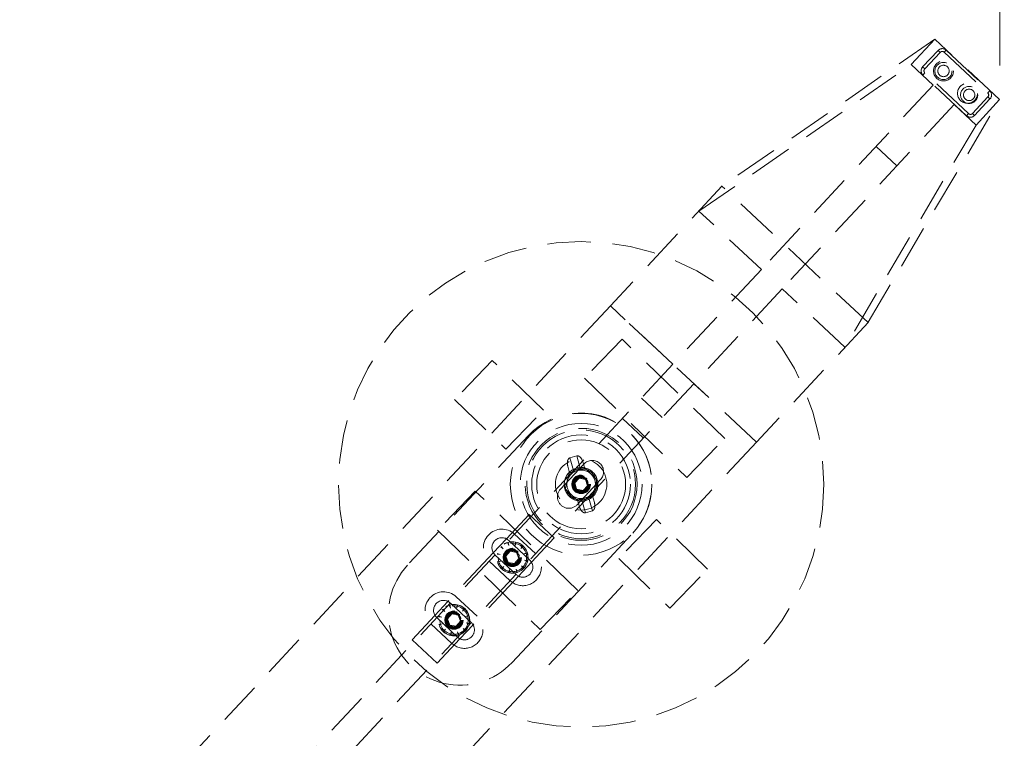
# Model space of a CAD drawing. Header units: millimetres. Extents: x 7 to 417, y 5 to 291.
# Tile 22 of 82: x 141 to 170, y 136 to 157. Entities that reach past the tile are written whole.
import ezdxf

# ---------------------------------------------------------------- set-up
doc = ezdxf.new("R2010")
doc.units = ezdxf.units.MM
doc.linetypes.add('HIDDEN', pattern=[1.905, 1.27, -0.635])
doc.styles.add('SLDTEXTSTYLE2', font='TXT', dxfattribs={"width": 0.605})
doc.dimstyles.new('SLDDIMSTYLE0', dxfattribs={"dimtxt": 2.568319, "dimasz": 3, "dimexe": 0, "dimexo": 0.0625, "dimgap": 0.64208, "dimtad": 1, "dimdec": 1, "dimlfac": 12, "dimrnd": 1e-09, "dimzin": 12, "dimdsep": 46, "dimtxsty": 'SLDTEXTSTYLE2', "dimsah": 1, "dimcen": 0.09, "dimadec": 0, "dimazin": 3, "dimtfac": 1, "dimtdec": 1, "dimtofl": 0, "dimtmove": 0, "dimatfit": 3, "dimfxl": 1, "dimfrac": 2, "dimtolj": 1, "dimtzin": 12, "dimarcsym": 0})

# ---------------------------------------------------------------- blocks, each defined once
blk = doc.blocks.new('_D_5')
at = {"color": 7, "linetype": 'Continuous', "lineweight": 0}
for p, q in [((169.652, 156.013), (169.652, 176.991)), ((211.432, 128.41), (211.432, 176.991)), ((169.652, 175.991), (211.432, 175.991))]:
    blk.add_line(p, q, dxfattribs=at)
at = {"color": 7, "linetype": 'Continuous', "lineweight": 18}
for points in [[(169.652, 175.991), (172.652, 175.241), (172.652, 176.741)], [(211.432, 175.991), (208.432, 176.741), (208.432, 175.241)]]:
    blk.add_solid(points, dxfattribs=at)
at = {"color": 7, "linetype": 'Continuous', "lineweight": 18, "insert": (186.132, 179.402), "char_height": 2.6458, "attachment_point": 1, "style": 'SLDTEXTSTYLE2'}
blk.add_mtext('501,4', dxfattribs=at)
blk = doc.blocks.new('_D_7')
at = {"color": 7, "linetype": 'Continuous', "lineweight": 0}
for p, q in [((170.652, 155.013), (184.329, 155.013)), ((183.329, 155.013), (183.329, 99.807)), ((170.652, 99.807), (184.329, 99.807))]:
    blk.add_line(p, q, dxfattribs=at)
at = {"color": 7, "linetype": 'Continuous', "lineweight": 18}
for points in [[(183.329, 155.013), (182.579, 152.013), (184.079, 152.013)], [(183.329, 99.807), (184.079, 102.807), (182.579, 102.807)]]:
    blk.add_solid(points, dxfattribs=at)
at = {"color": 7, "linetype": 'Continuous', "lineweight": 18, "insert": (179.918, 123), "char_height": 2.6458, "attachment_point": 1, "rotation": 90, "style": 'SLDTEXTSTYLE2'}
blk.add_mtext('662,5', dxfattribs=at)
blk = doc.blocks.new('_D_8')
at = {"color": 7, "linetype": 'Continuous', "lineweight": 0}
for p, q in [((55.102, 157.774), (55.102, 162.923)), ((167.762, 157.774), (167.762, 162.923)), ((167.762, 161.923), (55.102, 161.923))]:
    blk.add_line(p, q, dxfattribs=at)
at = {"color": 7, "linetype": 'Continuous', "lineweight": 18}
for points in [[(55.102, 161.923), (58.102, 161.173), (58.102, 162.673)], [(167.762, 161.923), (164.762, 162.673), (164.762, 161.173)]]:
    blk.add_solid(points, dxfattribs=at)
at = {"color": 7, "linetype": 'Continuous', "lineweight": 18, "insert": (106.043, 165.334), "char_height": 2.6458, "attachment_point": 1, "style": 'SLDTEXTSTYLE2'}
blk.add_mtext('1351,9', dxfattribs=at)

msp = doc.modelspace()

# ---------------------------------------------------------------- linework, layer by layer
at = {"color": 7, "linetype": 'HIDDEN', "lineweight": 18}
for p, q in [((167.76227, 156.77446), (161.54732, 152.49244)), ((167.07177, 156.03399), (167.76227, 156.77446)), ((169.6516, 155.01263), (167.76227, 156.77446)), ((167.40279, 155.96741), (167.85178, 156.44888)), ((167.46374, 155.91058), (167.91272, 156.39205)), ((167.85178, 156.44888), (167.91272, 156.39205)), ((168.0305, 156.39616), (168.08734, 156.45711)), ((168.0305, 156.39616), (169.30428, 155.20835)), ((168.08734, 156.45711), (169.36111, 155.26929)), ((160.8703, 151.76126), (167.07177, 156.03399)), ((167.71171, 155.43724), (167.07177, 156.03399)), ((167.40279, 155.96741), (167.46374, 155.91058)), ((167.41102, 155.73185), (167.46785, 155.7928)), ((168.68479, 154.54404), (167.41102, 155.73185)), ((168.74163, 154.60498), (167.46785, 155.7928)), ((167.71171, 155.43724), (162.69611, 150.05867)), ((169.30428, 155.20835), (169.36111, 155.26929)), ((165.81355, 148.51412), (169.6516, 155.01263)), ((169.30839, 155.09057), (168.85941, 154.60909)), ((169.36934, 155.03374), (168.92035, 154.55226)), ((168.9611, 154.27216), (169.6516, 155.01263)), ((169.30839, 155.09057), (169.36934, 155.03374)), ((168.32117, 154.8689), (163.30557, 149.49034)), ((168.9611, 154.27216), (168.32117, 154.8689)), ((168.68479, 154.54404), (168.74163, 154.60498)), ((168.85941, 154.60909), (168.92035, 154.55226)), ((168.9611, 154.27216), (165.13138, 147.78774)), ((166.65309, 153.08011), (166.04363, 153.64844)), ((161.54133, 152.48601), (158.28559, 148.99466)), ((161.54732, 152.49244), (161.54133, 152.48601)), ((165.80756, 148.50769), (161.54133, 152.48601)), ((162.69611, 150.05867), (160.8703, 151.76126)), ((162.69611, 150.05867), (160.11397, 147.28966)), ((163.30557, 149.49034), (160.72343, 146.72133)), ((165.13138, 147.78774), (163.30557, 149.49034)), ((158.28559, 148.99466), (141.08222, 130.54631)), ((162.55182, 145.01633), (158.28559, 148.99466)), ((160.11397, 147.28966), (158.28559, 148.99466)), ((165.80756, 148.50769), (162.55182, 145.01633)), ((165.81355, 148.51412), (165.80756, 148.50769)), ((158.63017, 148.01793), (157.52901, 146.88022)), ((161.62416, 145.12014), (158.63017, 148.01793)), ((160.11397, 147.28966), (143.9633, 129.97019)), ((154.83912, 147.39616), (153.73796, 146.25845)), ((156.33611, 145.94727), (154.83912, 147.39616)), ((160.72343, 146.72133), (144.57276, 129.40186)), ((157.52901, 146.88022), (160.523, 143.98243)), ((162.55182, 145.01633), (160.72343, 146.72133)), ((153.73796, 146.25845), (155.23495, 144.80956)), ((159.80067, 145.73178), (159.1912, 146.30012)), ((155.23495, 144.80956), (156.33611, 145.94727)), ((159.2469, 145.13794), (158.63744, 145.70628)), ((155.89053, 145.20437), (152.36687, 141.42571)), ((162.55182, 145.01633), (146.39829, 127.6938)), ((160.523, 143.98243), (161.62416, 145.12014)), ((157.30359, 144.61454), (157.10326, 144.55734)), ((157.41799, 144.21389), (157.30359, 144.61454)), ((157.51139, 144.37655), (156.8294, 143.6452)), ((157.09747, 144.12237), (157.04243, 144.31511)), ((157.10326, 144.55734), (157.21766, 144.15669)), ((157.48315, 144.44094), (157.53819, 144.24821)), ((157.24502, 143.82928), (157.37729, 143.96907)), ((157.29996, 143.64483), (157.24502, 143.82928)), ((157.99896, 143.92189), (157.31697, 143.19053)), ((157.37729, 143.96907), (157.56449, 143.92443)), ((157.61942, 143.73999), (157.48716, 143.60019)), ((157.56449, 143.92443), (157.61942, 143.73999)), ((154.34145, 143.58683), (153.24029, 142.44912)), ((157.33543, 140.68905), (154.34145, 143.58683)), ((157.48716, 143.60019), (157.29996, 143.64483)), ((157.76698, 143.4469), (157.82201, 143.25416)), ((157.38129, 143.12832), (157.32626, 143.32106)), ((157.44646, 143.35538), (157.56085, 142.95472)), ((157.76118, 143.01192), (157.64678, 143.41258)), ((155.91184, 142.90562), (155.24997, 142.19585)), ((156.64319, 142.22362), (155.91184, 142.90562)), ((157.76118, 143.01192), (157.56085, 142.95472)), ((159.62949, 142.75971), (158.52834, 141.62199)), ((161.12649, 141.31081), (159.62949, 142.75971)), ((153.24029, 142.44912), (156.23427, 139.55133)), ((155.41418, 138.58405), (158.93783, 142.36271)), ((156.09916, 141.76241), (155.4897, 142.33074)), ((155.24997, 142.19585), (154.86872, 141.78701)), ((155.28303, 142.08621), (155.31903, 141.99709)), ((155.31903, 141.99709), (155.29905, 142.09111)), ((155.3192, 142.1479), (155.92867, 141.57957)), ((155.51994, 142.09882), (155.50656, 142.00364)), ((155.50656, 142.00364), (155.53627, 142.09505)), ((156.64319, 142.22362), (155.98132, 141.51385)), ((154.86872, 141.78701), (153.54497, 140.36746)), ((155.53083, 141.15295), (154.92137, 141.72128)), ((154.97662, 141.74535), (155.07181, 141.73197)), ((155.07181, 141.73197), (154.98039, 141.76168)), ((155.08416, 141.95683), (155.1599, 141.89765)), ((155.1599, 141.89765), (155.09558, 141.96908)), ((155.35971, 141.83146), (155.23559, 141.68438)), ((155.54914, 141.7975), (155.35971, 141.83146)), ((155.61445, 141.61648), (155.54914, 141.7975)), ((155.73142, 141.99129), (155.67224, 141.91554)), ((155.67224, 141.91554), (155.74368, 141.97986)), ((155.8608, 141.79242), (155.77168, 141.75641)), ((155.77168, 141.75641), (155.8657, 141.7764)), ((154.75087, 141.53844), (155.36033, 140.97011)), ((155.07836, 141.54444), (154.98434, 141.52446)), ((154.98923, 141.50843), (155.07836, 141.54444)), ((155.23559, 141.68438), (155.3009, 141.50335)), ((155.3009, 141.50335), (155.49033, 141.4694)), ((155.49033, 141.4694), (155.61445, 141.61648)), ((155.98132, 141.51385), (155.60007, 141.10501)), ((155.87341, 141.5555), (155.77823, 141.56888)), ((155.77823, 141.56888), (155.86965, 141.53918)), ((158.52834, 141.62199), (160.02533, 140.1731)), ((155.17779, 141.38531), (155.10636, 141.32099)), ((155.11861, 141.30957), (155.17779, 141.38531)), ((155.34347, 141.29722), (155.31377, 141.2058)), ((155.3301, 141.20203), (155.34347, 141.29722)), ((155.56701, 141.21464), (155.531, 141.30377)), ((155.531, 141.30377), (155.55099, 141.20974)), ((155.76588, 141.34402), (155.69013, 141.4032)), ((155.69013, 141.4032), (155.75445, 141.33177)), ((160.02533, 140.1731), (161.12649, 141.31081)), ((155.60007, 141.10501), (154.27632, 139.68546)), ((156.23427, 139.55133), (157.33543, 140.68905)), ((153.54497, 140.36746), (153.16372, 139.95862)), ((153.61421, 140.31952), (154.22367, 139.75119)), ((154.39417, 139.93403), (153.78471, 140.50236)), ((153.37916, 140.12845), (153.45491, 140.06927)), ((153.45491, 140.06927), (153.39059, 140.1407)), ((153.65471, 140.00307), (153.53059, 139.85599)), ((153.57803, 140.25783), (153.61404, 140.1687)), ((153.61404, 140.1687), (153.59405, 140.26273)), ((153.84414, 139.96912), (153.65471, 140.00307)), ((153.81494, 140.27044), (153.80157, 140.17525)), ((153.80157, 140.17525), (153.83127, 140.26667)), ((154.02643, 140.1629), (153.96725, 140.08716)), ((153.96725, 140.08716), (154.03868, 140.15148)), ((153.16372, 139.95862), (152.50185, 139.24885)), ((153.04588, 139.71006), (153.65534, 139.14173)), ((153.82584, 139.32457), (153.21638, 139.8929)), ((153.27163, 139.91697), (153.36681, 139.90359)), ((153.36681, 139.90359), (153.2754, 139.93329)), ((153.37336, 139.71606), (153.27934, 139.69607)), ((153.28424, 139.68005), (153.37336, 139.71606)), ((153.53059, 139.85599), (153.5959, 139.67497)), ((153.78534, 139.64101), (153.90945, 139.78809)), ((153.90945, 139.78809), (153.84414, 139.96912)), ((154.15581, 139.96404), (154.06668, 139.92803)), ((154.06668, 139.92803), (154.1607, 139.94801)), ((154.16842, 139.72712), (154.07323, 139.7405)), ((154.07323, 139.7405), (154.16465, 139.71079)), ((153.4728, 139.55693), (153.40137, 139.49261)), ((153.41362, 139.48118), (153.4728, 139.55693)), ((153.5959, 139.67497), (153.78534, 139.64101)), ((153.63848, 139.46883), (153.60877, 139.37742)), ((153.6251, 139.37365), (153.63848, 139.46883)), ((153.86202, 139.38626), (153.82601, 139.47538)), ((153.82601, 139.47538), (153.84599, 139.38136)), ((154.27632, 139.68546), (153.89507, 139.27662)), ((154.06088, 139.51564), (153.98514, 139.57482)), ((153.98514, 139.57482), (154.04946, 139.50339)), ((153.2332, 138.56685), (152.50185, 139.24885)), ((153.89507, 139.27662), (153.2332, 138.56685))]:
    msp.add_line(p, q, dxfattribs=at)
for centre, radius in [((168.01125, 155.8501), 0.29167), ((168.01125, 155.8501), 0.25), ((168.01125, 155.8501), 0.16667), ((168.71213, 155.19651), 0.29167), ((168.76088, 155.15105), 0.25), ((168.76088, 155.15105), 0.16667), ((157.43222, 143.78463), 7.08333), ((157.43222, 143.78463), 2.06745), ((157.43222, 143.78463), 2.06745), ((157.43222, 143.78463), 1.77877), ((157.43222, 143.78463), 1.63444), ((157.43222, 143.78463), 1.58632), ((157.43222, 143.78463), 1.44199), ((157.43222, 143.78463), 1.29765), ((157.43222, 143.78463), 1.29765), ((157.43222, 143.78463), 0.75), ((157.43222, 143.78463), 0.45833), ((157.43222, 143.78463), 0.45415), ((157.43222, 143.78463), 0.27083), ((157.43222, 143.78463), 0.26667), ((157.43222, 143.78463), 0.26042), ((157.43222, 143.78463), 0.25), ((157.43222, 143.78463), 0.22917), ((157.43222, 143.78463), 0.20833), ((157.43222, 143.78463), 0.19226), ((155.42502, 141.65043), 0.45833), ((155.42502, 141.65043), 0.45415), ((155.42502, 141.65043), 0.41667), ((155.42502, 141.65043), 0.26667), ((155.42502, 141.65043), 0.25), ((155.42502, 141.65043), 0.22917), ((155.42502, 141.65043), 0.20833), ((155.42502, 141.65043), 0.19226), ((153.72002, 139.82204), 0.45833), ((153.72002, 139.82204), 0.45415), ((153.72002, 139.82204), 0.41667), ((153.72002, 139.82204), 0.26667), ((153.72002, 139.82204), 0.25), ((153.72002, 139.82204), 0.22917), ((153.72002, 139.82204), 0.20833), ((153.72002, 139.82204), 0.19226)]:
    msp.add_circle(centre, radius, dxfattribs=at)
for centre, radius, start, end in [((167.97367, 156.33522), 0.16667, 47, 137), ((167.97367, 156.33522), 0.08333, 47, 137), ((167.52469, 155.85374), 0.16667, 137, 227), ((167.52469, 155.85374), 0.08333, 137, 227), ((169.24744, 155.1474), 0.16667, 317, 47), ((169.24744, 155.1474), 0.08333, 317, 47), ((168.79846, 154.66593), 0.16667, 227, 317), ((168.79846, 154.66593), 0.08333, 227, 317), ((157.41418, 143.78354), 2.08333, 317, 137), ((157.75518, 144.14922), 0.33333, 317, 137), ((157.43222, 143.78463), 0.49167, 133.716959, 258.153868), ((157.43222, 143.78463), 0.41667, 105.935414, 165.935414), ((157.43222, 143.78463), 0.49167, 78.153868, 133.716959), ((157.43222, 143.78463), 0.41667, 45.935414, 105.935414), ((157.43222, 143.78463), 0.49167, 313.716959, 78.153868), ((157.43222, 143.78463), 0.41667, 345.935414, 45.935414), ((157.43222, 143.78463), 0.41667, 165.935414, 225.935414), ((157.07318, 143.41787), 0.33333, 137, 317), ((157.43222, 143.78463), 0.41667, 225.935414, 285.935414), ((157.43222, 143.78463), 0.41667, 285.935414, 345.935414), ((157.43222, 143.78463), 0.49167, 258.153868, 313.716959), ((155.12029, 141.93459), 0.54167, 47, 227), ((155.12029, 141.93459), 0.29167, 47, 227), ((155.72975, 141.36626), 0.54167, 227, 47), ((155.72975, 141.36626), 0.29167, 227, 47), ((153.89052, 140.00488), 2.08333, 137, 317), ((153.41529, 140.10621), 0.54167, 47, 227), ((153.41529, 140.10621), 0.29167, 47, 227), ((154.02475, 139.53788), 0.54167, 227, 47), ((154.02475, 139.53788), 0.29167, 227, 47)]:
    msp.add_arc(centre, radius, start, end, dxfattribs=at)
for centre, start_param, end_param in [((158.30348, 148.97797), 0.15707963, 0.18379254), ((162.53392, 145.03302), 6.09939277, 6.12610567)]:
    msp.add_ellipse(centre, major_axis=(2.61433, 2.80352), ratio=0.03492077, start_param=start_param, end_param=end_param, dxfattribs=at)
at = {"color": 7, "linetype": 'Continuous', "lineweight": 25}
for points, knots in [([(211.43222, 127.40963), (211.4219, 126.81851), (211.40122, 125.63475), (211.23412, 123.86182), (210.96763, 122.09278), (210.59224, 120.32958), (210.11104, 118.57413), (209.52386, 116.82833), (208.83156, 115.09408), (208.03487, 113.37323), (207.1347, 111.66762), (206.13203, 109.97909), (205.02799, 108.30941), (203.82376, 106.66037), (202.52067, 105.03371), (201.12012, 103.43115), (199.62362, 101.8544), (198.03279, 100.30511), (196.34932, 98.78494), (194.57503, 97.29548), (192.71182, 95.83833), (190.76168, 94.41503), (188.72669, 93.02709), (186.60903, 91.67598), (184.41096, 90.36314), (182.04124, 89.03763), (179.49376, 87.70837), (176.76346, 86.38466), (173.94551, 85.11602), (171.0437, 83.90416), (168.06191, 82.75069), (165.06366, 81.67843), (162.05638, 80.68425), (159.04702, 79.7651), (155.98086, 78.90279), (152.86155, 78.09835), (149.62785, 77.33747), (146.28133, 76.62563), (142.82406, 75.96832), (139.32466, 75.38005), (135.78783, 74.8616), (132.21831, 74.41366), (128.40527, 74.01425), (124.35059, 73.67987), (120.05787, 73.42795), (115.74907, 73.27661), (111.40606, 73.22583), (107.037, 73.27784), (102.65026, 73.43473), (98.28049, 73.69586), (93.93613, 74.06074), (89.93055, 74.49556), (86.26448, 74.97539), (82.93635, 75.47749), (79.64222, 76.04154), (76.38602, 76.66687), (73.10766, 77.36641), (69.81344, 78.14371), (66.51012, 79.00245), (63.26708, 79.92615), (60.08866, 80.91357), (56.97913, 81.96339), (53.99916, 83.05353), (51.14906, 84.17825), (48.42858, 85.33179), (45.78325, 86.53554), (43.21622, 87.78807), (40.77327, 89.06556), (38.45349, 90.36314), (36.25542, 91.67598), (34.13776, 93.02709), (32.10277, 94.41503), (30.15263, 95.83833), (28.28941, 97.29548), (26.51513, 98.78494), (24.83166, 100.30511), (23.24083, 101.8544), (21.74433, 103.43115), (20.34378, 105.03371), (19.04068, 106.66037), (17.83646, 108.30941), (16.73241, 109.97909), (15.72975, 111.66762), (14.82958, 113.37323), (14.03289, 115.09408), (13.34058, 116.82833), (12.75343, 118.57413), (12.27211, 120.32958), (11.89717, 122.09278), (11.62904, 123.86182), (11.46803, 125.63475), (11.41434, 127.40963), (11.46803, 129.18451), (11.62904, 130.95744), (11.89717, 132.72648), (12.27211, 134.48968), (12.75343, 136.24514), (13.34058, 137.99093), (14.03289, 139.72519), (14.82958, 141.44604), (15.72975, 143.15164), (16.73241, 144.84018), (17.83646, 146.50985), (19.04068, 148.15889), (20.34378, 149.78555), (21.74433, 151.38811), (23.24083, 152.96486), (24.83166, 154.51415), (26.51513, 156.03433), (28.28941, 157.52378), (30.15263, 158.98093), (32.10277, 160.40423), (34.13776, 161.79218), (36.25542, 163.14328), (38.45349, 164.45612), (40.82321, 165.78164), (43.37068, 167.11089), (46.10099, 168.4346), (48.91894, 169.70324), (51.82075, 170.9151), (54.80253, 172.06858), (57.80079, 173.14083), (60.80807, 174.13501), (63.81743, 175.05417), (66.88359, 175.91647), (70.0029, 176.72091), (73.23659, 177.48179), (76.58312, 178.19364), (80.04039, 178.85094), (83.53979, 179.43921), (87.07662, 179.95767), (90.64614, 180.4056), (94.45918, 180.80501), (98.51386, 181.13939), (102.80658, 181.39131), (107.11538, 181.54265), (111.45838, 181.59344), (115.82745, 181.54142), (120.21418, 181.38454), (124.58396, 181.1234), (128.92831, 180.75852), (132.9339, 180.32371), (136.59997, 179.84387), (139.9281, 179.34178), (143.22223, 178.77773), (146.47843, 178.15239), (149.75679, 177.45286), (153.05101, 176.67556), (156.35433, 175.81682), (159.59737, 174.89312), (162.77579, 173.9057), (165.88531, 172.85588), (168.86529, 171.76573), (171.71538, 170.64101), (174.43587, 169.48748), (177.0812, 168.28373), (179.64823, 167.03119), (182.09118, 165.7537), (184.41096, 164.45612), (186.60903, 163.14328), (188.72669, 161.79218), (190.76168, 160.40423), (192.71182, 158.98093), (194.57503, 157.52378), (196.34932, 156.03433), (198.03279, 154.51415), (199.62362, 152.96486), (201.12012, 151.38811), (202.52067, 149.78555), (203.82376, 148.15889), (205.02799, 146.50985), (206.13203, 144.84018), (207.1347, 143.15164), (208.03487, 141.44604), (208.83156, 139.72519), (209.52386, 137.99093), (210.11104, 136.24514), (210.59224, 134.48968), (210.96763, 132.72648), (211.23412, 130.95744), (211.40122, 129.18451), (211.4219, 128.00075), (211.43222, 127.40963)], [0, 0, 0, 0, 0.00358152, 0.00717224, 0.01078128, 0.01441752, 0.01808953, 0.02180549, 0.0255731, 0.02939953, 0.03329141, 0.03725472, 0.04129487, 0.04541661, 0.04962411, 0.05392091, 0.05830996, 0.06279367, 0.0673739, 0.07205197, 0.07682875, 0.08170461, 0.08667953, 0.09175303, 0.09692429, 0.1021921, 0.10820472, 0.1143339, 0.12057654, 0.12692913, 0.13338776, 0.13994815, 0.14622273, 0.15257954, 0.15901423, 0.16552224, 0.17209881, 0.17914337, 0.18625344, 0.19342276, 0.20064491, 0.20791333, 0.21522135, 0.22387593, 0.23256482, 0.24127666, 0.25, 0.25888187, 0.2677516, 0.27659711, 0.2854064, 0.2941676, 0.30101011, 0.30781013, 0.3145622, 0.32126096, 0.32790116, 0.33487414, 0.34176967, 0.34858209, 0.355306, 0.36193626, 0.36846803, 0.3745323, 0.38050147, 0.38637234, 0.392142, 0.3978079, 0.40307571, 0.40824697, 0.41332047, 0.41829539, 0.42317125, 0.42794803, 0.4326261, 0.43720633, 0.44169004, 0.44607909, 0.45037589, 0.45458339, 0.45870513, 0.46274528, 0.46670859, 0.47060047, 0.4744269, 0.47819451, 0.48191047, 0.48558248, 0.48921872, 0.49282776, 0.49641848, 0.5, 0.50358152, 0.50717224, 0.51078128, 0.51441752, 0.51808953, 0.52180549, 0.5255731, 0.52939953, 0.53329141, 0.53725472, 0.54129487, 0.54541661, 0.54962411, 0.55392091, 0.55830996, 0.56279367, 0.5673739, 0.57205197, 0.57682875, 0.58170461, 0.58667953, 0.59175303, 0.59692429, 0.6021921, 0.60820472, 0.6143339, 0.62057654, 0.62692913, 0.63338776, 0.63994815, 0.64622273, 0.65257954, 0.65901423, 0.66552224, 0.67209881, 0.67914337, 0.68625344, 0.69342276, 0.70064491, 0.70791333, 0.71522135, 0.72387593, 0.73256482, 0.74127666, 0.75, 0.75888187, 0.7677516, 0.77659711, 0.7854064, 0.7941676, 0.80101011, 0.80781013, 0.8145622, 0.82126096, 0.82790116, 0.83487414, 0.84176967, 0.84858209, 0.855306, 0.86193626, 0.86846803, 0.8745323, 0.88050147, 0.88637234, 0.892142, 0.8978079, 0.90307571, 0.90824697, 0.91332047, 0.91829539, 0.92317125, 0.92794803, 0.9326261, 0.93720633, 0.94169004, 0.94607909, 0.95037589, 0.95458339, 0.95870513, 0.96274528, 0.96670859, 0.97060047, 0.9744269, 0.97819451, 0.98191047, 0.98558248, 0.98921872, 0.99282776, 0.99641848, 1, 1, 1, 1]), ([(211.34889, 127.40963), (211.34349, 127.83755), (211.33269, 128.69347), (211.24525, 129.97587), (211.10562, 131.2561), (210.90871, 132.53414), (210.6559, 133.80999), (210.36526, 135.00763), (210.04811, 136.12728), (209.71422, 137.16956), (209.34292, 138.20748), (208.9342, 139.24105), (208.48808, 140.27027), (208.00454, 141.29513), (207.44579, 142.38973), (206.80295, 143.55057), (206.06689, 144.77324), (205.27759, 145.9856), (204.43504, 147.18766), (203.55432, 148.35937), (202.74465, 149.36906), (202.0241, 150.2237), (201.39034, 150.94685), (200.73696, 151.66472), (200.06396, 152.37732), (199.37134, 153.08464), (198.65909, 153.78669), (197.60452, 154.79072), (196.17246, 156.0791), (194.32098, 157.62317), (192.40485, 159.1079), (190.57944, 160.42708), (188.86709, 161.59324), (187.25189, 162.63804), (185.63006, 163.63495), (183.82912, 164.68959), (181.84096, 165.7922), (179.6125, 166.95369), (177.83586, 167.82376), (176.53984, 168.43272), (175.74588, 168.79798), (174.94456, 169.15888), (174.13588, 169.51544), (173.31983, 169.86766), (172.49642, 170.21552), (170.97297, 170.84546), (168.72444, 171.73077), (165.71981, 172.8258), (162.64512, 173.8605), (159.51562, 174.83011), (156.3919, 175.71884), (153.09877, 176.57833), (149.622, 177.40123), (145.90183, 178.1872), (142.1697, 178.88396), (138.41083, 179.49792), (134.63361, 180.02884), (130.79638, 180.48162), (126.94091, 180.85119), (123.07573, 181.13827), (119.2089, 181.34281), (115.33058, 181.46558), (111.44628, 181.50653), (107.56384, 181.46617), (103.69112, 181.34427), (99.82991, 181.14084), (95.96971, 180.85508), (92.39225, 180.51314), (89.10077, 180.13352), (86.10809, 179.73561), (83.1295, 179.28626), (80.13922, 178.78062), (77.14307, 178.21749), (74.1551, 177.59712), (71.20656, 176.92539), (68.28823, 176.20001), (65.34974, 175.40669), (62.30096, 174.51431), (59.16434, 173.51593), (56.76748, 172.68568), (55.17757, 172.10533), (54.36738, 171.80326), (53.56236, 171.49674), (52.7625, 171.18578), (51.9678, 170.87037), (50.66212, 170.3414), (48.86492, 169.58356), (46.60133, 168.56989), (44.39614, 167.52166), (42.39949, 166.5146), (40.60146, 165.5585), (38.992, 164.66215), (37.37427, 163.71866), (35.75215, 162.72586), (34.13122, 161.68188), (32.55844, 160.61538), (31.00503, 159.50568), (29.71606, 158.53353), (28.67461, 157.71289), (27.8933, 157.07822), (27.12865, 156.43766), (26.38065, 155.79121), (25.6493, 155.13888), (24.80504, 154.36134), (23.85916, 153.45342), (22.82533, 152.40818), (21.83423, 151.35103), (20.88586, 150.28198), (19.96387, 149.18151), (19.16252, 148.16497), (18.47162, 147.23835), (17.89515, 146.4279), (17.34294, 145.61265), (16.81498, 144.79259), (16.31128, 143.96774), (15.83183, 143.13809), (15.31354, 142.18797), (14.76941, 141.11458), (14.2152, 139.9146), (13.71235, 138.70912), (13.26086, 137.49817), (12.86073, 136.28175), (12.48337, 134.95938), (12.14428, 133.52983), (11.86157, 131.99272), (11.6603, 130.45311), (11.54044, 128.91108), (11.50418, 127.45279), (11.53625, 126.08045), (11.62284, 124.79481), (11.76594, 123.51125), (11.96554, 122.22976), (12.22164, 120.95036), (12.51532, 119.7503), (12.83522, 118.62937), (13.17148, 117.58692), (13.54525, 116.54872), (13.95654, 115.51477), (14.40534, 114.48508), (14.89165, 113.45964), (15.45358, 112.3641), (16.10001, 111.20209), (16.84007, 109.97813), (17.63343, 108.76468), (18.48009, 107.56174), (19.36429, 106.3902), (20.2095, 105.34039), (21.00168, 104.4073), (21.7469, 103.56792), (22.51853, 102.73584), (23.31656, 101.91106), (24.141, 101.09356), (25.21538, 100.07048), (26.56414, 98.85506), (28.2144, 97.46593), (29.92754, 96.1164), (31.679, 94.82188), (33.46291, 93.58105), (35.29037, 92.38272), (37.1487, 91.23313), (39.1366, 90.07058), (41.25868, 88.90099), (43.52836, 87.72704), (45.36395, 86.83508), (46.73549, 86.19649), (47.64621, 85.78258), (48.56601, 85.37458), (49.49488, 84.97247), (50.43283, 84.57626), (52.02706, 83.91923), (54.30171, 83.02777), (57.2858, 81.94453), (60.33842, 80.92074), (63.44518, 79.96086), (66.54903, 79.0797), (69.82488, 78.22628), (73.2865, 77.40824), (76.99051, 76.62661), (80.71242, 75.93228), (84.46723, 75.31928), (88.24656, 74.78839), (92.08584, 74.33573), (95.94551, 73.96616), (99.81717, 73.67914), (103.69279, 73.47483), (107.57983, 73.35266), (111.46436, 73.31276), (115.33859, 73.35402), (119.19476, 73.47603), (123.03959, 73.67887), (126.88744, 73.96364), (130.4569, 74.30454), (133.74464, 74.68339), (136.73399, 75.0805), (139.71006, 75.52904), (142.70118, 76.03434), (145.70145, 76.5978), (148.69611, 77.21925), (151.65134, 77.8923), (154.57579, 78.61914), (157.51645, 79.41306), (160.56343, 80.30494), (163.69503, 81.30165), (166.08821, 82.13048), (167.67579, 82.70983), (168.48483, 83.01139), (169.28874, 83.31738), (170.08752, 83.62782), (170.88117, 83.94269), (172.18602, 84.4711), (173.98264, 85.22837), (176.24592, 86.24146), (178.45089, 87.2891), (180.4474, 88.29562), (182.24538, 89.25122), (183.85485, 90.14711), (185.47375, 91.09079), (187.09802, 92.08438), (188.72183, 93.12974), (190.29692, 94.19743), (191.85061, 95.30712), (193.13847, 96.27823), (194.17768, 97.09675), (194.95704, 97.7295), (195.71968, 98.36794), (196.46561, 99.01209), (197.19481, 99.66195), (198.03875, 100.43849), (198.98602, 101.34688), (200.02278, 102.39409), (201.01639, 103.45298), (201.96685, 104.52354), (202.88963, 105.62423), (203.69049, 106.63955), (204.37995, 107.56343), (204.9549, 108.37086), (205.50574, 109.18297), (206.03247, 109.99977), (206.53508, 110.82124), (207.01358, 111.6474), (207.53145, 112.59434), (208.07576, 113.66503), (208.63075, 114.86295), (209.13469, 116.06668), (209.58755, 117.2762), (209.98933, 118.49151), (210.3689, 119.81318), (210.71043, 121.24256), (210.99605, 122.78013), (211.19857, 124.32068), (211.32541, 125.86419), (211.34107, 126.89464), (211.34889, 127.40963)], [0, 0, 0, 0, 0.002595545, 0.005191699, 0.007793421, 0.010405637, 0.013033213, 0.015680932, 0.017879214, 0.020090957, 0.022318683, 0.024564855, 0.026831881, 0.0291221, 0.031437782, 0.034285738, 0.037169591, 0.040093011, 0.043059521, 0.046072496, 0.048983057, 0.050909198, 0.05285313, 0.05481555, 0.056797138, 0.058798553, 0.060820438, 0.062863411, 0.067630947, 0.072502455, 0.0774845, 0.082332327, 0.08616199, 0.090050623, 0.094000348, 0.09770907, 0.10270983, 0.107789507, 0.112951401, 0.114708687, 0.116475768, 0.11825276, 0.120039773, 0.12183692, 0.123644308, 0.125462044, 0.131837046, 0.138301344, 0.144859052, 0.151514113, 0.158173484, 0.164558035, 0.172158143, 0.17984427, 0.187620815, 0.195186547, 0.202946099, 0.210757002, 0.218623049, 0.226438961, 0.234266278, 0.242110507, 0.249975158, 0.25782828, 0.265661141, 0.273477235, 0.281281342, 0.289139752, 0.295275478, 0.301379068, 0.307452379, 0.313547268, 0.319774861, 0.325944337, 0.332057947, 0.338118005, 0.344184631, 0.350519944, 0.357386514, 0.36415011, 0.36590511, 0.367653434, 0.369395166, 0.37113039, 0.372859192, 0.374581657, 0.379675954, 0.384689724, 0.389625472, 0.394485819, 0.398253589, 0.401977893, 0.405660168, 0.409613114, 0.413513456, 0.417354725, 0.421139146, 0.425092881, 0.427146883, 0.429182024, 0.43119876, 0.433197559, 0.435178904, 0.437143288, 0.440159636, 0.443131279, 0.446060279, 0.448948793, 0.451799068, 0.454767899, 0.456799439, 0.458809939, 0.460800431, 0.462771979, 0.464725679, 0.466662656, 0.468584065, 0.471290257, 0.473961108, 0.476600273, 0.479211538, 0.481798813, 0.484366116, 0.487551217, 0.490707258, 0.493842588, 0.496965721, 0.500085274, 0.502687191, 0.505290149, 0.507899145, 0.510519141, 0.513155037, 0.515811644, 0.518011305, 0.520224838, 0.522454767, 0.524703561, 0.526973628, 0.529267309, 0.531586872, 0.534441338, 0.537331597, 0.540261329, 0.543234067, 0.546253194, 0.54916328, 0.55140847, 0.553677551, 0.555971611, 0.558291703, 0.560638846, 0.563014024, 0.567290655, 0.571649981, 0.576096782, 0.580517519, 0.584859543, 0.589276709, 0.593772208, 0.598113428, 0.603244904, 0.608468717, 0.61361241, 0.615623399, 0.617646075, 0.619680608, 0.621727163, 0.623785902, 0.625856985, 0.6321869, 0.638604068, 0.64511249, 0.651716, 0.658327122, 0.664682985, 0.672249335, 0.679901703, 0.687644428, 0.695214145, 0.702978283, 0.710793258, 0.718662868, 0.726496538, 0.734341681, 0.742203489, 0.750085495, 0.757904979, 0.76570443, 0.773487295, 0.781258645, 0.789107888, 0.795236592, 0.801333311, 0.807399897, 0.81349256, 0.819733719, 0.825916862, 0.832044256, 0.83811823, 0.844195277, 0.850519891, 0.857375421, 0.86412872, 0.865881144, 0.867626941, 0.869366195, 0.87109899, 0.87282541, 0.874545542, 0.879638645, 0.884651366, 0.889586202, 0.894445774, 0.898213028, 0.901936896, 0.905618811, 0.909579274, 0.913486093, 0.917332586, 0.92112099, 0.92506678, 0.927115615, 0.929145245, 0.931156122, 0.93314871, 0.935123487, 0.937080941, 0.940105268, 0.943083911, 0.946018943, 0.94891253, 0.951766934, 0.954730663, 0.956755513, 0.958759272, 0.960742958, 0.962707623, 0.964654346, 0.966584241, 0.968498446, 0.97120083, 0.973868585, 0.976505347, 0.979114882, 0.981701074, 0.984267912, 0.987454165, 0.990612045, 0.993749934, 0.996876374, 1, 1, 1, 1])]:
    msp.add_open_spline(points, degree=3, knots=knots, dxfattribs=at)
at = {"color": 7, "linetype": 'HIDDEN', "lineweight": 18}
for points, knots in [([(210.59914, 127.40963), (210.59111, 126.89548), (210.57504, 125.86616), (210.44543, 124.32981), (210.24083, 122.80799), (209.95602, 121.30153), (209.59566, 119.8148), (209.16014, 118.34272), (208.65254, 116.88958), (208.07383, 115.45372), (207.42973, 114.0441), (206.70152, 112.61813), (205.88167, 111.17245), (204.96905, 109.71649), (203.99124, 108.29259), (202.95876, 106.91011), (201.9504, 105.66114), (200.98048, 104.5352), (200.0677, 103.5319), (199.13139, 102.55458), (198.17365, 101.60276), (196.9307, 100.42493), (195.3769, 99.04395), (193.49219, 97.49377), (191.54984, 96.00991), (189.55495, 94.58951), (187.51261, 93.23069), (185.42484, 91.93019), (183.22757, 90.64635), (180.92394, 89.3861), (178.51576, 88.15467), (176.07942, 86.9888), (173.61338, 85.88379), (170.96394, 84.77204), (168.12833, 83.66485), (165.10735, 82.57449), (162.06111, 81.55943), (158.9991, 80.619), (155.93118, 79.75242), (152.66122, 78.90507), (149.20088, 78.09288), (145.5294, 77.32332), (141.858, 76.6423), (137.92871, 76.00461), (133.75733, 75.43046), (129.32724, 74.93571), (124.88375, 74.55211), (120.41985, 74.27792), (115.94181, 74.11308), (111.66862, 74.06044), (107.60962, 74.10237), (103.77206, 74.22251), (99.94646, 74.42265), (96.13187, 74.70315), (92.3558, 75.06181), (88.60951, 75.49879), (84.90519, 76.01197), (81.20434, 76.60799), (77.65744, 77.26147), (74.24307, 77.96843), (70.97957, 78.71689), (67.72576, 79.539), (64.48991, 80.43525), (61.26547, 81.41106), (58.05834, 82.46896), (54.88177, 83.60877), (51.89858, 84.77138), (49.10823, 85.94448), (46.50655, 87.11677), (43.94311, 88.35492), (41.41297, 89.66558), (38.91831, 91.0534), (36.64062, 92.41677), (34.57092, 93.74196), (32.7053, 95.01173), (30.87335, 96.34029), (29.08697, 97.72382), (27.3547, 99.16081), (25.80498, 100.54209), (24.43666, 101.84621), (23.22635, 103.07228), (22.05982, 104.33226), (20.9309, 105.63775), (19.92519, 106.88843), (19.03607, 108.07425), (18.25321, 109.1888), (17.50838, 110.32567), (16.8038, 111.48495), (16.10918, 112.72334), (15.4361, 114.0412), (14.79277, 115.4491), (14.21456, 116.88234), (13.70477, 118.3407), (13.26675, 119.82187), (12.90504, 121.3164), (12.62055, 122.82811), (12.4155, 124.35298), (12.29186, 125.89015), (12.25143, 127.43276), (12.29437, 128.97478), (12.42025, 130.50977), (12.62717, 132.03168), (12.91305, 133.53964), (13.2756, 135.02997), (13.71399, 136.50689), (14.22395, 137.96169), (14.80257, 139.3929), (15.44683, 140.80024), (16.17622, 142.22594), (16.99961, 143.67498), (17.91404, 145.13118), (18.89455, 146.55651), (19.92983, 147.94025), (20.93954, 149.18865), (21.90887, 150.3121), (22.8207, 151.31297), (23.75671, 152.28875), (24.71491, 153.23988), (25.96025, 154.4186), (27.51904, 155.80235), (29.41252, 157.35754), (31.36689, 158.84807), (33.37553, 160.27534), (35.42976, 161.63877), (37.52431, 162.94011), (39.72377, 164.22192), (42.02891, 165.47986), (44.4412, 166.71034), (46.88534, 167.87693), (49.36236, 168.98376), (52.02025, 170.09562), (54.85547, 171.19906), (57.85909, 172.27984), (60.87869, 173.28365), (63.92057, 174.21644), (66.97635, 175.07845), (70.23761, 175.92254), (73.68471, 176.73097), (77.3444, 177.49771), (81.00881, 178.17733), (84.72459, 178.7804), (88.47427, 179.30371), (92.27128, 179.7488), (96.08068, 180.11188), (99.90824, 180.39431), (103.74767, 180.59583), (107.5976, 180.71671), (111.44371, 180.75659), (115.2812, 180.71623), (119.10516, 180.59613), (122.91872, 180.39649), (126.72437, 180.11674), (130.49315, 179.75904), (134.23531, 179.32295), (137.93713, 178.8106), (141.63863, 178.21498), (145.18767, 177.56159), (148.60693, 176.85402), (151.87672, 176.1044), (155.13897, 175.28026), (158.38297, 174.38164), (161.61164, 173.40422), (164.81602, 172.34683), (167.98498, 171.20954), (170.96036, 170.05004), (173.74564, 168.87935), (176.34469, 167.70863), (178.9073, 166.47137), (181.43873, 165.16054), (183.93685, 163.77129), (186.12595, 162.46122), (188.02091, 161.25313), (189.62565, 160.17521), (191.21055, 159.05171), (192.75488, 157.89464), (194.27097, 156.69176), (195.74139, 155.45373), (197.12813, 154.21144), (198.41872, 152.98196), (199.63048, 151.75497), (200.79922, 150.49309), (201.93028, 149.18548), (202.93694, 147.93382), (203.82581, 146.74852), (204.60738, 145.63609), (205.35035, 144.50254), (206.05267, 143.34782), (206.74542, 142.11418), (207.41714, 140.80105), (208.06012, 139.39686), (208.63918, 137.96533), (209.15065, 136.50658), (209.59065, 135.02373), (209.95411, 133.52729), (210.2405, 132.01396), (210.44555, 130.48852), (210.57507, 128.95184), (210.59112, 127.92338), (210.59914, 127.40963)], [0, 0, 0, 0, 0.00314853, 0.00630329, 0.00943577, 0.01254944, 0.01568844, 0.01880097, 0.02194768, 0.02511193, 0.02827885, 0.03143628, 0.03491525, 0.03845411, 0.04195691, 0.0454912, 0.04901915, 0.05178572, 0.0545917, 0.0573253, 0.06007407, 0.06286054, 0.06781183, 0.07280201, 0.07780291, 0.08277881, 0.08779762, 0.0928243, 0.09784102, 0.1033815, 0.10890382, 0.1144043, 0.11992145, 0.1254523, 0.13199981, 0.13856275, 0.14512041, 0.151663, 0.15817877, 0.16464334, 0.17234979, 0.17994524, 0.18761581, 0.19521669, 0.20432305, 0.21340117, 0.2225145, 0.23163551, 0.24078897, 0.24995599, 0.25780589, 0.26564776, 0.27346886, 0.28126601, 0.28907146, 0.2966976, 0.30436391, 0.31197329, 0.31965356, 0.32645045, 0.33332655, 0.3401581, 0.34700284, 0.35388871, 0.36078865, 0.36768359, 0.37455566, 0.38039497, 0.38622006, 0.39203045, 0.39782793, 0.40366912, 0.40951136, 0.41408262, 0.41871888, 0.42333068, 0.42794009, 0.43255464, 0.43711243, 0.44065125, 0.44412974, 0.44766209, 0.45116549, 0.45469791, 0.45748889, 0.46024136, 0.46303822, 0.4658113, 0.46854818, 0.47173259, 0.47487144, 0.47802535, 0.48119446, 0.48432943, 0.48748131, 0.49060781, 0.49374617, 0.49690004, 0.50004802, 0.50319249, 0.50634315, 0.50947604, 0.51259476, 0.51573898, 0.51886568, 0.52202643, 0.52517676, 0.52831697, 0.53150282, 0.53498184, 0.53852077, 0.54203067, 0.54557436, 0.54910222, 0.55186198, 0.55466095, 0.55739342, 0.56014225, 0.56292888, 0.5678943, 0.57290425, 0.57793225, 0.58294452, 0.58799283, 0.59302985, 0.59804472, 0.60358202, 0.60911077, 0.61462772, 0.62016696, 0.62572519, 0.63227122, 0.63879772, 0.64527342, 0.65175791, 0.65828217, 0.66471727, 0.6723881, 0.67996446, 0.6876155, 0.69521143, 0.70301754, 0.710801, 0.71862351, 0.72645202, 0.7343048, 0.7421686, 0.75004071, 0.75785978, 0.76567081, 0.77347031, 0.78124609, 0.78903958, 0.79665408, 0.80431826, 0.81192556, 0.81961361, 0.82641755, 0.83330892, 0.84015724, 0.84702313, 0.85392305, 0.86081537, 0.86768695, 0.87454095, 0.88037021, 0.88618906, 0.8919971, 0.89779626, 0.90364562, 0.90950078, 0.91341782, 0.91740802, 0.92133913, 0.9253147, 0.929225, 0.93319036, 0.9370854, 0.94062568, 0.94410556, 0.94764531, 0.95115765, 0.95469216, 0.95748035, 0.96023012, 0.96301725, 0.96577954, 0.96850591, 0.97168067, 0.97481011, 0.97796153, 0.9811348, 0.98427376, 0.98743075, 0.9905622, 0.99370199, 0.99685393, 1, 1, 1, 1]), ([(157.30359, 144.61454), (157.31138, 144.61586), (157.32886, 144.61882), (157.36133, 144.60942), (157.40469, 144.58051), (157.45214, 144.52347), (157.47237, 144.46964), (157.48315, 144.44094)], [0, 0, 0, 0, 0.08690798, 0.19497532, 0.3643972, 0.66116489, 1, 1, 1, 1]), ([(157.04243, 144.31511), (157.03565, 144.35138), (157.02492, 144.40878), (157.03793, 144.4808), (157.05677, 144.5217), (157.0783, 144.54679), (157.0952, 144.55393), (157.10326, 144.55734)], [0, 0, 0, 0, 0.40620402, 0.6429701, 0.79860172, 0.9037985, 1, 1, 1, 1]), ([(157.02805, 143.88589), (157.03833, 143.92694), (157.05874, 144.0084), (157.0773, 144.08249), (157.08651, 144.11924)], [0, 0, 0, 0, 0.50399488, 1, 1, 1, 1]), ([(157.08651, 144.11924), (157.11818, 144.12828), (157.18261, 144.14668), (157.26248, 144.16949), (157.30814, 144.18252), (157.31783, 144.18529)], [0, 0, 0, 0, 0.43238197, 0.87954735, 1, 1, 1, 1]), ([(157.31783, 144.18529), (157.35852, 144.19691), (157.43927, 144.21996), (157.51272, 144.24093), (157.54914, 144.25133)], [0, 0, 0, 0, 0.50399488, 1, 1, 1, 1]), ([(157.54914, 144.25133), (157.56945, 144.23168), (157.62392, 144.17896), (157.6842, 144.12062), (157.722, 144.08403)], [0, 0, 0, 0, 0.372862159, 1, 1, 1, 1]), ([(157.722, 144.08403), (157.72574, 144.08041), (157.77341, 144.03428), (157.83315, 143.97646), (157.88379, 143.92744), (157.89486, 143.91673)], [0, 0, 0, 0, 0.06240818, 0.79505652, 1, 1, 1, 1]), ([(156.96959, 143.65254), (156.97759, 143.68449), (156.99387, 143.74948), (157.01406, 143.83006), (157.0256, 143.87611), (157.02805, 143.88589)], [0, 0, 0, 0, 0.43238197, 0.87954735, 1, 1, 1, 1]), ([(157.89486, 143.91673), (157.88686, 143.88478), (157.87057, 143.81978), (157.85039, 143.7392), (157.83885, 143.69315), (157.8364, 143.68338)], [0, 0, 0, 0, 0.43238197, 0.87954735, 1, 1, 1, 1]), ([(157.14244, 143.48523), (157.10464, 143.52182), (157.04436, 143.58017), (156.9899, 143.63288), (156.96959, 143.65254)], [0, 0, 0, 0, 0.62713784, 1, 1, 1, 1]), ([(157.3153, 143.31793), (157.30423, 143.32864), (157.25359, 143.37766), (157.19385, 143.43548), (157.14619, 143.48161), (157.14244, 143.48523)], [0, 0, 0, 0, 0.20494348, 0.93759182, 1, 1, 1, 1]), ([(157.77794, 143.45002), (157.74627, 143.44098), (157.68184, 143.42259), (157.60196, 143.39978), (157.55631, 143.38674), (157.54662, 143.38398)], [0, 0, 0, 0, 0.43238197, 0.87954735, 1, 1, 1, 1]), ([(157.8364, 143.68338), (157.82611, 143.64232), (157.80571, 143.56086), (157.78714, 143.48677), (157.77794, 143.45002)], [0, 0, 0, 0, 0.50399488, 1, 1, 1, 1]), ([(157.54662, 143.38398), (157.50592, 143.37236), (157.42517, 143.3493), (157.35173, 143.32833), (157.3153, 143.31793)], [0, 0, 0, 0, 0.50399488, 1, 1, 1, 1]), ([(157.82201, 143.25416), (157.82879, 143.21789), (157.83953, 143.16048), (157.82652, 143.08846), (157.80768, 143.04756), (157.78614, 143.02247), (157.76925, 143.01533), (157.76118, 143.01192)], [0, 0, 0, 0, 0.40620402, 0.6429701, 0.79860172, 0.9037985, 1, 1, 1, 1]), ([(157.56085, 142.95472), (157.55306, 142.9534), (157.53558, 142.95044), (157.50311, 142.95984), (157.45976, 142.98876), (157.41231, 143.04579), (157.39208, 143.09962), (157.38129, 143.12832)], [0, 0, 0, 0, 0.08690798, 0.19497532, 0.3643972, 0.66116489, 1, 1, 1, 1])]:
    msp.add_open_spline(points, degree=3, knots=knots, dxfattribs=at)

# ---------------------------------------------------------------- dimensions: what is measured, and where the dimension line sits
at = {"color": 7, "linetype": 'Continuous', "lineweight": 18}
for base, p1, p2, picture, middle in [((211.43222, 175.99142), (169.6516, 155.01263), (211.43222, 127.40963), '_D_5', (190.54191, 175.99142)), ((55.10218, 161.92334), (167.76227, 156.77446), (55.10218, 156.77446), '_D_8', (111.43222, 161.92334))]:
    dim = msp.add_linear_dim(base=base, p1=p1, p2=p2, dimstyle='SLDDIMSTYLE0', dxfattribs=at)
    dim.commit()
    dim.dimension.update_dxf_attribs({"geometry": picture, "text_midpoint": middle, "dimtype": 160})
dim = msp.add_linear_dim(base=(183.32908, 99.80664), p1=(169.6516, 155.01263), p2=(169.6516, 99.80664), angle=90, dimstyle='SLDDIMSTYLE0', dxfattribs=at)
dim.commit()
dim.dimension.update_dxf_attribs({"geometry": '_D_7', "text_midpoint": (183.32908, 127.40963), "dimtype": 160})

doc.saveas('drawing.dxf')
